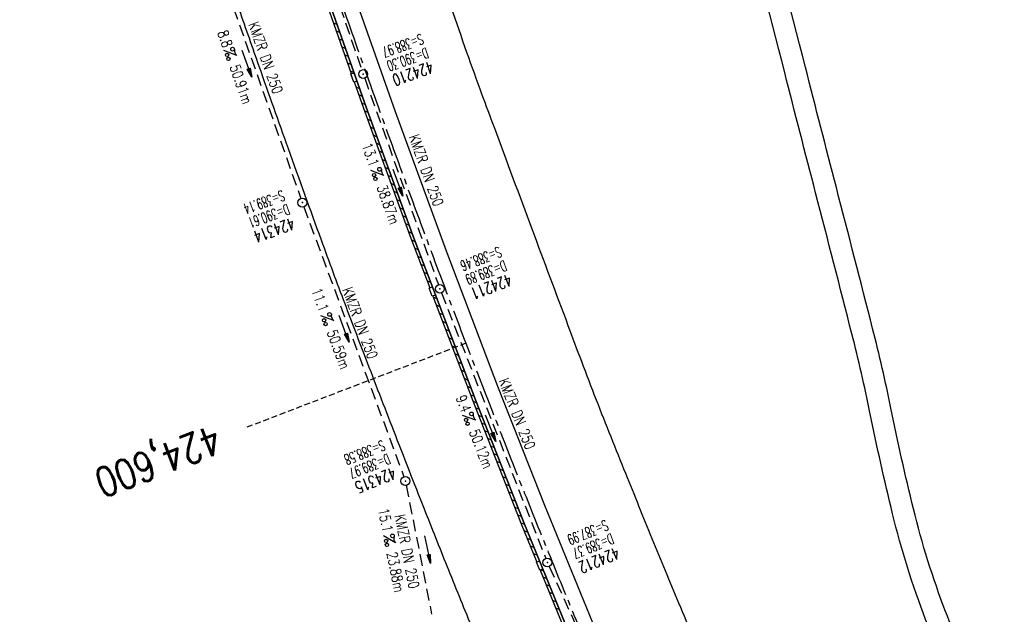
# Model space of a CAD drawing. Extents: x 450316 to 454644, y 428795 to 436505.
# Tile 153 of 256: x 453282 to 453450, y 433049 to 433150. Entities that reach past the tile are written whole.
import ezdxf
from ezdxf.enums import TextEntityAlignment as Align

# ---------------------------------------------------------------- set-up
doc = ezdxf.new("R2010")
doc.units = 0
doc.header["$LTSCALE"] = 2
doc.header["$MEASUREMENT"] = 0
for name, pattern in [('ACHSE', [5.5, 4, -0.5, 0.5, -0.5]), ('GESTRICH-X2', [1.5, 1, -0.5]), ('GESTRICHELT', [0.75, 0.5, -0.25])]:
    doc.linetypes.add(name, pattern=pattern)
doc.layers.get('0').update_dxf_attribs({"linetype": 'CONTINUOUS'})
for name, color, linetype in [('ACHSETOP', 1, 'ACHSE'), ('FBR', 8, 'CONTINUOUS'), ('HEKTOM', 1, 'GESTRICHELT'), ('KANAL', 7, 'GESTRICH-X2'), ('PFEIL', 7, 'CONTINUOUS'), ('RINNE', 8, 'CONTINUOUS'), ('SCHACHTNR', 6, 'CONTINUOUS'), ('SCHSYMBOL', 7, 'CONTINUOUS'), ('TEXTO', 4, 'CONTINUOUS'), ('TEXTU', 4, 'CONTINUOUS')]:
    doc.layers.add(name, color=color, linetype=linetype)
doc.styles.add('ROMANS', font='romans.shx', dxfattribs={"width": 0.8})

# ---------------------------------------------------------------- blocks, each defined once
blk = doc.blocks.new('GST')
at = {"color": 0}
blk.add_circle((0, 0), 0.75, dxfattribs=at)
blk.add_point((0, 0), dxfattribs=at)
blk = doc.blocks.new('10')
blk.add_blockref('GST', (0, 0))
blk = doc.blocks.new('PROM')
blk.add_line((1.57, 1.82), (0.02, 0.02))
for centre, radius in [((0.32, 1.51), 0.317), ((0.94, 0.29), 0.283), ((1.64, 0.29), 0.283)]:
    blk.add_circle(centre, radius)
blk.add_arc((0.99, 2.68), 1.03, 239.1414, 303.3549)
blk = doc.blocks.new('PFEIL2')
at = {"color": 0}
for p, q in [((0.88, 0), (-2.4, -0.01)), ((0.88, -0.27), (0.88, 0.28)), ((0.88, 0.28), (2.43, 0.01)), ((0.91, 0.27), (0.88, 0.26)), ((0.97, 0.26), (0.88, 0.25)), ((1.02, 0.25), (0.88, 0.23)), ((1.07, 0.24), (0.88, 0.21)), ((1.13, 0.23), (0.88, 0.19)), ((1.18, 0.22), (0.88, 0.17)), ((1.24, 0.21), (0.88, 0.15)), ((1.29, 0.21), (0.88, 0.14)), ((1.34, 0.2), (0.88, 0.12)), ((1.4, 0.19), (0.88, 0.1)), ((1.45, 0.18), (0.88, 0.08)), ((1.51, 0.17), (0.88, 0.06)), ((1.56, 0.16), (0.88, 0.04)), ((1.61, 0.15), (0.88, 0.02)), ((1.67, 0.14), (0.88, 0.01)), ((1.72, 0.13), (0.88, -0.01)), ((1.78, 0.12), (0.88, -0.03)), ((1.83, 0.11), (0.88, -0.05)), ((1.88, 0.1), (0.88, -0.07)), ((1.94, 0.09), (0.88, -0.09)), ((2.05, 0.08), (0.88, -0.12)), ((1.99, 0.08), (0.88, -0.11)), ((2.1, 0.07), (0.88, -0.14)), ((2.15, 0.06), (0.88, -0.16)), ((2.21, 0.05), (0.88, -0.18)), ((2.26, 0.04), (0.88, -0.2)), ((2.32, 0.03), (0.88, -0.22)), ((2.37, 0.02), (0.88, -0.23)), ((2.42, 0.01), (0.88, -0.25)), ((2.43, 0.01), (0.88, -0.27))]:
    blk.add_line(p, q, dxfattribs=at)

msp = doc.modelspace()

# ---------------------------------------------------------------- linework, layer by layer
for points in [[(453338.66, 433141.4), (453339.16, 433139.99), (453338.61, 433139.79), (453338.11, 433141.21)], [(453352.01, 433104.91), (453352.55, 433103.5), (453352, 433103.3), (453351.47, 433104.7)], [(453370.29, 433058.2), (453370.85, 433056.81), (453370.31, 433056.59), (453369.75, 433057.98)]]:
    msp.add_lwpolyline(points, close=True)
at = {"layer": 'ACHSETOP', "flags": 128}
msp.add_lwpolyline([(451271.77, 435019.04, -0.000001), (451272.37, 435018.35, -0.000032), (451272.39, 435018.33), (451288.79, 434999.46, -0.000002), (451296.99, 434990.03, 0.000007), (451305.2, 434980.6, 0.000007), (451313.4, 434971.16, -0.000007), (451321.6, 434961.73, -0.000007), (451329.8, 434952.3, 0.000007), (451338, 434942.87, 0.000007), (451346.21, 434933.43, -0.000007), (451354.41, 434924, -0.000007), (451362.61, 434914.57, 0.000011), (451370.81, 434905.14, 0.000001), (451379.01, 434895.7, 0.000001), (451387.22, 434886.27), (451403.62, 434867.4), (451420.02, 434848.54), (451436.43, 434829.67, -0.000013), (451444.63, 434820.24, 0.000007), (451452.83, 434810.81, 0.000007), (451461.03, 434801.38, -0.000007), (451469.24, 434791.94, -0.000007), (451477.44, 434782.51, 0.000007), (451485.64, 434773.08, 0.000007), (451493.84, 434763.64, -0.000007), (451502.04, 434754.21, -0.000007), (451510.25, 434744.78, 0.000007), (451518.45, 434735.35, 0.000007), (451526.65, 434725.91, -0.000007), (451534.85, 434716.48, -0.000007), (451543.05, 434707.05, 0.000011), (451551.26, 434697.61, 0.000001), (451559.46, 434688.18, 0.000001), (451567.66, 434678.75), (451584.07, 434659.88, -0.000001), (451592.27, 434650.45, -0.000001), (451600.47, 434641.02, -0.000011), (451608.67, 434631.59, 0.000013), (451616.87, 434622.15), (451633.28, 434603.29), (451649.68, 434584.42, -0.000013), (451657.88, 434574.99, 0.000007), (451666.09, 434565.56, 0.000007), (451674.29, 434556.12, -0.000007), (451682.49, 434546.69, -0.000007), (451690.69, 434537.26, 0.000006), (451698.89, 434527.83), (451715.3, 434508.96, -0.000015), (451721.01, 434502.39, 0.000008), (451726.72, 434495.82, 0.000958), (451727.52, 434494.91, 0.000181), (451731.72, 434490.11, 0.003894), (451738.18, 434482.87, 0.00247), (451748.5, 434471.58, 0.003793), (451756.23, 434463.34, 0.003129), (451765.74, 434453.48, 0.00313), (451774.53, 434444.59, 0.003132), (451783.43, 434435.81, 0.003134), (451792.43, 434427.15, 0.003132), (451801.55, 434418.59, 0.003131), (451810.77, 434410.15, 0.00313), (451820.1, 434401.83, 0.003133), (451829.54, 434393.62, 0.003138), (451839.07, 434385.54, 0.003131), (451848.69, 434377.58, 0.003125), (451858.43, 434369.73, 0.003124), (451868.27, 434362, 0.00313), (451878.19, 434354.41, 0.003138), (451888.2, 434346.95, 0.003133), (451898.32, 434339.59, 0.003131), (451908.52, 434332.37, 0.003131), (451918.82, 434325.28, 0.003132), (451929.21, 434318.32, 0.003136), (451939.67, 434311.49, 0.00313), (451950.21, 434304.8, 0.003123), (451960.86, 434298.22, 0.003128), (451971.59, 434291.78, 0.003137), (451982.37, 434285.49, 0.003139), (451993.23, 434279.33, 0.003133), (452004.2, 434273.3, 0.003123), (452015.23, 434267.41, 0.003125), (452026.32, 434261.66, 0.003132), (452037.5, 434256.05, 0.003138), (452048.73, 434250.58, 0.003134), (452060.02, 434245.26, 0.003122), (452071.41, 434240.07, 0.003127), (452083.62, 434234.69, 0.003578), (452094.35, 434230.12, 0.002702), (452108.41, 434224.35, 0.004189), (452117.53, 434220.76, 0.00053), (452126.34, 434217.38, 0.001569), (452129.32, 434216.25, 0.000008), (452135.11, 434214.08, -0.000025), (452140.91, 434211.9), (452164.31, 434203.12, 0.000006), (452176.02, 434198.73, -0.000007), (452187.72, 434194.34), (452211.13, 434185.56), (452234.54, 434176.78, -0.000012), (452246.24, 434172.39, 0.000007), (452257.94, 434168, 0.000002), (452265.75, 434165.08, 0.000001), (452281.35, 434159.22, 0.000005), (452293.05, 434154.83, -0.000007), (452304.76, 434150.44, -0.000019), (452316.46, 434146.05, 0.000015), (452328.17, 434141.66, 0.000002), (452338.1, 434137.94, 0.000001), (452351.57, 434132.88, 0.000004), (452363.28, 434128.49, -0.000006), (452374.98, 434124.1, -0.00002), (452386.68, 434119.71, 0.00002), (452398.39, 434115.32, 0.000006), (452410.09, 434110.93, -0.000004), (452421.8, 434106.54, -0.000001), (452435.27, 434101.49, -0.000002), (452445.2, 434097.76, -0.000015), (452456.91, 434093.37, 0.000019), (452468.61, 434088.98, 0.000007), (452480.31, 434084.59, -0.000006), (452492.02, 434080.2, -0.000002), (452503.72, 434075.81, 0.000002), (452515.42, 434071.42, 0.000006), (452527.13, 434067.03, -0.000007), (452538.83, 434062.64, -0.000019), (452550.54, 434058.25, 0.000015), (452562.24, 434053.86, 0.000002), (452572.17, 434050.13, 0.000001), (452585.65, 434045.08, 0.000004), (452597.35, 434040.69, -0.000006), (452609.05, 434036.3, -0.00002), (452620.76, 434031.91, 0.00002), (452632.46, 434027.52, 0.000006), (452644.17, 434023.13, -0.000004), (452655.87, 434018.74, -0.000001), (452669.35, 434013.68, -0.000002), (452679.28, 434009.96, -0.000015), (452690.98, 434005.57, 0.000014), (452702.68, 434001.18, 0.000011), (452714.39, 433996.79, -0.000001), (452726.09, 433992.4, -0.000007), (452735.03, 433989.04, -0.000005), (452748.18, 433984.11, -0.000156), (452748.22, 433984.1, -0.000005), (452749.5, 433983.61, -0.004183), (452758.69, 433980.07, -0.002721), (452772.75, 433974.43, -0.005081), (452782.77, 433970.22, -0.003908), (452795.7, 433964.52, -0.003912), (452807.05, 433959.3, -0.003907), (452818.33, 433953.9, -0.003903), (452829.52, 433948.33, -0.003904), (452840.62, 433942.58, -0.003907), (452851.63, 433936.66, -0.003909), (452862.54, 433930.57, -0.003906), (452873.35, 433924.31, -0.003899), (452884.08, 433917.88, -0.003907), (452894.71, 433911.27, -0.003917), (452905.21, 433904.52, -0.003914), (452915.61, 433897.6, -0.003904), (452925.91, 433890.51, -0.003895), (452936.11, 433883.25, -0.003902), (452946.17, 433875.85, -0.003909), (452956.12, 433868.3, -0.003904), (452965.96, 433860.58, -0.003908), (452975.67, 433852.7, -0.00391), (452985.26, 433844.69, -0.003909), (452994.72, 433836.52, -0.003908), (453004.05, 433828.2, -0.003902), (453013.25, 433819.74, -0.003901), (453022.32, 433811.14, -0.003907), (453031.26, 433802.39, -0.003913), (453040.05, 433793.51, -0.003909), (453048.99, 433784.19, -0.00418), (453057.22, 433775.34, -0.003621), (453064.8, 433766.92, -0.003001), (453073.81, 433756.65, -0.003775), (453082.93, 433745.95, -0.004894), (453089.82, 433737.59, -0.004962), (453096.58, 433729.04, -0.003805), (453105.2, 433717.74, -0.003005), (453113.36, 433706.73, -0.003643), (453119.97, 433697.57, -0.004174), (453127.23, 433687.17, -0.004295), (453134.1, 433676.95, -0.003507), (453140.02, 433667.85, -0.002688), (453147.59, 433655.9, -0.003695), (453155.36, 433643.25, -0.00538), (453160.55, 433634.47, -0.005332), (453165.53, 433625.6, -0.003667), (453172.54, 433612.58, -0.002679), (453179.1, 433600.02, -0.003501), (453183.99, 433590.35, -0.004313), (453189.2, 433579.67, -0.003909), (453194.74, 433567.79, -0.003909), (453199.85, 433556.38, -0.003909), (453204.78, 433544.89, -0.003903), (453209.81, 433532.66, -0.004384), (453214.1, 433521.7, -0.003423), (453219.66, 433506.82, -0.005955), (453222.69, 433498.22, -0.000145), (453225.57, 433489.74, -0.000252), (453227.22, 433484.85, -0.000085), (453230.06, 433476.42, -0.000405), (453230.66, 433474.65, -0.003646), (453233.57, 433465.74, 0.00217), (453238.42, 433450.76, 0.000006), (453242.33, 433438.88, -0.000007), (453246.23, 433427.01, -0.000012), (453250.13, 433415.13, 0.000009), (453254.03, 433403.26, 0.003001), (453258.01, 433391.4, -0.003002), (453261.98, 433379.55, -0.003008), (453265.82, 433367.65, 0.003009), (453269.65, 433355.76, 0.00001), (453273.55, 433343.88, -0.000019), (453277.45, 433332.01), (453285.26, 433308.26, 0.000005), (453289.16, 433296.38, -0.000004), (453293.06, 433284.51, -0.000001), (453297.41, 433271.27, -0.000001), (453300.87, 433260.76, -0.00001), (453304.77, 433248.88, 0.000008), (453308.67, 433237.01, 0.000011), (453312.58, 433225.13, -0.000004), (453316.48, 433213.26, -0.000007), (453317.96, 433208.76, -0.000002), (453324.28, 433189.51, -0.00006), (453324.75, 433188.09, 0.000004), (453325.21, 433186.68, 0.001409), (453327.81, 433178.86, 0.000842), (453332.21, 433165.79, 0.002106), (453335.59, 433155.93, 0.001506), (453340.42, 433142.18, 0.001603), (453344.59, 433130.55, 0.001566), (453348.93, 433118.67, 0.00157), (453353.28, 433106.99, 0.001563), (453357.73, 433095.28, 0.001555), (453362.24, 433083.61, 0.001558), (453366.82, 433071.99, 0.001562), (453371.48, 433060.39, 0.001561), (453376.21, 433048.82, 0.001565), (453381.01, 433037.27, 0.001565), (453385.88, 433025.76, 0.001563), (453390.82, 433014.29, 0.001561), (453395.84, 433002.83, 0.001559), (453400.93, 432991.41, 0.00156), (453406.08, 432980.03, 0.001563), (453411.31, 432968.67, 0.001565), (453416.61, 432957.35, 0.001562), (453421.98, 432946.08, 0.001558), (453427.42, 432934.81, 0.001559), (453432.94, 432923.58, 0.001564), (453438.52, 432912.41, 0.001566), (453444.16, 432901.27, 0.001564), (453449.89, 432890.15, 0.001558), (453455.36, 432879.68, 0.001394), (453461.54, 432868.03, 0.001724), (453468.57, 432854.96, 0.002516), (453473.46, 432846.05, 0.001346), (453478.16, 432837.66, 0.000835), (453485.79, 432824.15, 0.000825), (453493.39, 432810.79, 0.001335), (453498.13, 432802.56, 0.002522), (453503.26, 432793.8, 0.001723), (453510.87, 432781.05, 0.001395), (453517.7, 432769.77, 0.001557), (453523.88, 432759.7, 0.001564), (453531.45, 432747.52, 0.002105), (453537.15, 432738.52, 0.001027), (453545.2, 432725.95, 0.001523), (453550.68, 432717.5, 0.000001), (453550.84, 432717.26, 0.000124), (453550.84, 432717.26, 0.000024), (453557.6, 432706.91, -0.000007), (453564.35, 432696.57, -0.000001), (453571.19, 432686.1, 0.000005), (453578.03, 432675.64, 0.000012), (453584.86, 432665.17, -0.000012), (453591.7, 432654.7, -0.000004), (453598.53, 432644.24, 0.000004), (453605.37, 432633.77, 0.000001), (453612.2, 432623.31, -0.000001), (453619.04, 432612.84, -0.000004), (453625.87, 432602.38, 0.000003), (453632.71, 432591.91), (453646.38, 432570.98, -0.000014), (453650.94, 432564, -0.000007), (453660.05, 432550.05, -0.002465), (453666.82, 432539.57, 0.002471), (453673.57, 432529.12, 0.002497), (453680.47, 432518.67, -0.002488), (453687.39, 432508.18, -0.000003), (453694.22, 432497.72, 0.000006), (453701.06, 432487.25), (453714.73, 432466.32, -0.000006), (453721.57, 432455.86, 0.000006), (453728.4, 432445.39, 0.000183), (453728.47, 432445.28, -0.000027), (453728.97, 432444.52, -0.003905), (453733.99, 432436.71, -0.002472), (453741.77, 432424.27, -0.005163), (453747.3, 432415.1, -0.003867), (453754.47, 432402.74, -0.003958), (453760.53, 432391.89, -0.003913), (453766.49, 432380.82, -0.003903), (453772.25, 432369.72, -0.003904), (453777.83, 432358.53, -0.003901), (453783.48, 432346.73, -0.004288), (453788.46, 432335.91, -0.003523), (453794.25, 432322.76, -0.004762), (453798.38, 432312.96, -0.001651), (453802.11, 432303.78, -0.002689), (453804.34, 432298.12, -0.001542), (453805.53, 432295.04, -0.000893), (453807.56, 432289.71, -0.005639), (453811.07, 432280.12, -0.003891), (453815.88, 432266.14, -0.00573), (453819.49, 432254.95, -0.005082), (453823.29, 432242.26, -0.004537), (453827.3, 432227.85, -0.006762), (453829.77, 432218.12, -0.001828), (453832.34, 432207.23, -0.002855), (453833.92, 432200.25, -0.000688), (453834.59, 432197.18, -0.000614), (453835.33, 432193.75, -0.005087), (453837.35, 432183.82, -0.003463), (453840.08, 432169.2, -0.004355), (453841.88, 432158.58, -0.003298), (453844.05, 432144.52, -0.003873), (453845.96, 432130.87, -0.004703), (453847.34, 432119.6, -0.004431), (453848.68, 432106.66, -0.004859), (453849.68, 432094.85, -0.001971), (453850.76, 432079.75, -0.003754), (453851.23, 432071.81, -0.000235), (453851.27, 432071.06, -0.000154), (453851.33, 432069.9, -0.005004), (453851.76, 432059.36, -0.003657), (453852.1, 432044.92, -0.006284), (453852.13, 432034.65, -0.00442), (453851.87, 432020.06, -0.004496), (453851.36, 432005.74, -0.005961), (453850.74, 431994.95, -0.004032), (453849.63, 431980.54, -0.005521), (453848.62, 431970.04, -0.000545), (453848.17, 431965.89, -0.00099), (453847.92, 431963.6, -0.002817), (453847.08, 431956.57, -0.001743), (453845.62, 431945.22, -0.004295), (453844.13, 431934.59, -0.003233), (453841.93, 431920.5, -0.003719), (453839.9, 431908.59, -0.003474), (453837.54, 431895.88, -0.003471), (453834.93, 431882.78, -0.003984), (453832.48, 431871.4, -0.002961), (453829.25, 431857.36, -0.00403), (453826.74, 431847.07, -0.001132), (453824.96, 431840.11, -0.001603), (453823.67, 431835.21, -0.002375), (453822.37, 431830.36, -0.001541), (453820.3, 431822.92, -0.005811), (453817.74, 431814.24, -0.003321), (453813, 431799.15, -0.004369), (453808.95, 431786.93, -0.004589), (453804.89, 431775.36, -0.004977), (453800.13, 431762.59, -0.00596), (453795.93, 431752.02, -0.002426), (453790.61, 431739.3, -0.004094), (453787.37, 431731.79, -0.000338), (453786.71, 431730.31, -0.000388), (453786.14, 431729.02, -0.004625), (453782.63, 431721.36, -0.002368), (453775.59, 431706.51, -0.004069), (453770.2, 431695.52, -0.003863), (453764.34, 431684.03, -0.004659), (453758.24, 431672.55, -0.005048), (453752.4, 431662.07, -0.002758), (453744.86, 431649, -0.004203), (453739.78, 431640.49, -0.000453), (453738.55, 431638.46, -0.00049), (453737.41, 431636.59, -0.004121), (453733.36, 431630.11, -0.00246), (453726.45, 431619.35, -0.006277), (453720.59, 431610.57, -0.004581), (453712.3, 431598.73, -0.005038), (453704.6, 431588.16, -0.005528), (453697.38, 431578.67, -0.004083), (453688.22, 431567.1, -0.005886), (453681.7, 431559.21, -0.001219), (453676.74, 431553.36, -0.002238), (453674.01, 431550.2, -0.001962), (453670.56, 431546.26, -0.001297), (453665.3, 431540.34, -0.004313), (453658.17, 431532.48, -0.003182), (453648.34, 431521.97, -0.004167), (453639.22, 431512.51, -0.00462), (453630.85, 431504.12, -0.002727), (453619.91, 431493.48, -0.004271), (453612.84, 431486.78, -0.000068), (453609.88, 431484.03, -0.000648), (453609.57, 431483.75, -0.000003), (453600.64, 431475.49, -0.000005), (453594.49, 431469.8), (453576.13, 431452.83), (453557.78, 431435.85), (453539.42, 431418.88), (453521.07, 431401.91, 0.000001), (453511.89, 431393.42, 0.000001), (453502.71, 431384.94, 0.000013), (453493.53, 431376.45, -0.000013), (453484.35, 431367.96, 0), (453475.18, 431359.48, 0), (453466, 431350.99), (453447.64, 431334.02, 0.000001), (453438.46, 431325.53, 0.000001), (453429.29, 431317.04, 0.000013), (453420.11, 431308.56, -0.000007), (453410.93, 431300.07, -0.000004), (453403.53, 431293.23, -0.000002), (453392.58, 431283.1, -0.00001), (453383.4, 431274.61, 0.000015), (453374.22, 431266.13, 0.000014), (453365.04, 431257.64, -0.000013), (453355.86, 431249.15, 0), (453343.63, 431237.84, -0.000001), (453337.51, 431232.18), (453319.15, 431215.21, 0.000001), (453309.98, 431206.72, 0.000001), (453300.8, 431198.24, 0.000013), (453291.62, 431189.75, -0.000013), (453282.44, 431181.26, -0.000001), (453273.27, 431172.78, -0.000001), (453264.09, 431164.29), (453245.73, 431147.32), (453227.38, 431130.34), (453209.02, 431113.37, 0.000014), (453199.84, 431104.89, -0.000009), (453190.66, 431096.4, -0.000019), (453181.49, 431087.91, 0.000019), (453172.31, 431079.43, 0.000009), (453163.13, 431070.94, -0.000008), (453153.95, 431062.45), (453135.6, 431045.48, 0.000009), (453134.86, 431044.8, 0.000002), (453130.42, 431040.69, 0.002804), (453126.11, 431036.66, 0.001372), (453117.38, 431028.36, 0.005333), (453110.16, 431021.31, 0.003613), (453099.69, 431010.7, 0.004216), (453091.36, 431002.01, 0.003913), (453082.55, 430992.5, 0.00391), (453074.2, 430983.2, 0.003911), (453066, 430973.77, 0.003912), (453057.94, 430964.21, 0.003915), (453050.03, 430954.53, 0.00391), (453042.29, 430944.73, 0.003905), (453034.68, 430934.8, 0.003908), (453027.23, 430924.75, 0.003912), (453019.95, 430914.6, 0.003918), (453012.83, 430904.33, 0.003918), (453005.87, 430893.95, 0.003907), (452999.07, 430883.47, 0.0039), (452992.43, 430872.86, 0.003908), (452985.95, 430862.15, 0.00392), (452979.66, 430851.37, 0.00392), (452973.54, 430840.5, 0.003904), (452967.57, 430829.49, 0.003903), (452961.77, 430818.39, 0.003916), (452956.17, 430807.24, 0.00392), (452950.74, 430796, 0.00391), (452945.47, 430784.65, 0.003904), (452940.39, 430773.22, 0.00391), (452935.48, 430761.73, 0.003913), (452930.76, 430750.17, 0.003909), (452926.22, 430738.51, 0.003913), (452921.86, 430726.79, 0.003918), (452917.69, 430715.02, 0.003913), (452913.7, 430703.18, 0.003909), (452909.89, 430691.26, 0.003904), (452906.27, 430679.29, 0.003908), (452902.84, 430667.28, 0.003914), (452899.6, 430655.21, 0.003911), (452896.55, 430643.09, 0.003914), (452893.69, 430630.91, 0.003917), (452891.02, 430618.71, 0.003911), (452890.73, 430617.31, 0.000237), (452886.25, 430594.17, 0.007575), (452884.76, 430585.79, 0.003906), (452882.25, 430569.49)], format="xyb", dxfattribs=at)
at = {"layer": 'FBR', "flags": 128}
for points in [[(453291.49, 431192.36, -0.000001), (453311.41, 431210.82, -0.000243)], [(453399.06, 433039.09, -0.001308), (453394.05, 433050.99, -0.001609), (453389.51, 433061.97, -0.001595), (453384.99, 433073.07, -0.002038), (453380, 433085.58, -0.003898), (453377.47, 433092.16, -0.000438), (453375.18, 433098.29, -0.000163), (453369.04, 433114.72, -0.000184), (453362.58, 433132.07, -0.000562), (453360.47, 433137.74, -0.00423), (453357.9, 433144.88, -0.001974), (453352.59, 433160.24, -0.000718), (453347.57, 433174.99, -0.001467), (453345.15, 433182.22, -0.000325), (453340.45, 433196.41, -0.000531), (453337.59, 433205.09, -0.000043), (453332.26, 433221.33, -0.000087), (453329.65, 433229.3, -0.000065), (453327.89, 433234.68, 0.000021), (453322.31, 433251.72, 0.000345), (453318.34, 433263.81, 0.001209)], [(453284.39, 433256.79, 0.001266), (453287.26, 433248.01, 0.000041), (453289.64, 433240.79, 0.000018), (453295.09, 433224.28, 0.000017), (453299.47, 433211, -0.00001), (453303.86, 433197.71, -0.000629), (453306.92, 433188.4, 0.00049), (453310.85, 433176.43, 0.002105), (453314.1, 433166.69, 0.001405), (453319.08, 433152.14, 0.001674), (453322.43, 433142.53, 0.001144), (453327.41, 433128.5, 0.001684), (453333.04, 433112.92, 0.002408), (453337.07, 433102.05, 0.001627), (453340.6, 433092.77, 0.00122), (453345.38, 433080.41, 0.001101), (453350.6, 433067.08, 0.001503), (453354.48, 433057.34, 0.001903), (453358.65, 433047.06, 0.001695)]]:
    msp.add_lwpolyline(points, format="xyb", dxfattribs=at)
for points in [[(453427.76, 432929.68), (453417.13, 432951.67), (453405.95, 432975.59), (453396.38, 432996.78), (453385.61, 433021.46), (453376.65, 433042.65), (453367.62, 433064.72), (453359.35, 433085.65), (453348.64, 433113.85), (453340.72, 433135.56), (453332.33, 433159.47), (453325.26, 433180.41), (453317.03, 433205.42), (453302.91, 433248.44), (453289.28, 433289.84)], [(453306.05, 433252.9), (453314.09, 433228.56), (453321.92, 433204.64), (453329.48, 433181.68), (453337.54, 433157.86), (453345.65, 433134.8), (453354.37, 433111.03), (453363.12, 433087.99), (453371.12, 433067.7), (453380.85, 433043.93), (453390.63, 433020.81), (453400.76, 432997.66), (453410.37, 432976.46), (453421.04, 432953.53), (453432.61, 432929.68)]]:
    msp.add_lwpolyline(points, dxfattribs=at)
at = {"layer": 'FBR'}
for points in [[(453519.25, 432930.31, 0.000276), (453502.63, 432954.4, 0.001546), (453499.63, 432958.71, 0.000946), (453497.89, 432961.19, 0.040811), (453494.05, 432965.92, 0.019841), (453482.96, 432982.35, 0.000728), (453476.47, 432991.51, -0.000349), (453462.93, 433010.61, -0.009188), (453453.27, 433024.8, -0.010651), (453445.44, 433037.33, -0.042462), (453439.52, 433049.54, -0.031948), (453434.03, 433067.09, -0.009713), (453430.19, 433084.23, 0.012521), (453427.08, 433097.8, 0.000663), (453420.89, 433121.83, -0.000776), (453415.62, 433142.34, -0.00065), (453407.58, 433173.97, -0.001802), (453404.74, 433185.38, -0.01003), (453403.12, 433192.62, -0.003197), (453398.56, 433215.87, -0.005246), (453394.4, 433239.14, -0.011293), (453392.84, 433249.87, -0.009122), (453391.8, 433259.91, 0.004261)], [(453516.24, 432928.24, 0.000276), (453499.63, 432952.33, 0.001546), (453496.64, 432956.62, 0.000946), (453494.91, 432959.09, 0.00011), (453479.98, 432980.25, 0.000728), (453473.5, 432989.4, -0.000349), (453459.95, 433008.5, -0.009188), (453450.21, 433022.8, -0.010651), (453442.31, 433035.46, -0.042462), (453436.11, 433048.23, -0.031948), (453430.48, 433066.22, -0.009713), (453426.61, 433083.5, 0.012521), (453423.54, 433096.9, 0.000663), (453417.36, 433120.91, -0.000776), (453412.08, 433141.43, -0.00065), (453404.04, 433173.08, -0.001802), (453401.2, 433184.51, -0.01003), (453399.54, 433191.9, -0.003197), (453394.97, 433215.19, -0.005246), (453390.8, 433238.53, -0.011293), (453389.22, 433249.43, -0.009122), (453388.16, 433259.61, 0.004261)]]:
    msp.add_lwpolyline(points, format="xyb", dxfattribs=at)
at = {"layer": 'HEKTOM'}
msp.add_line((453357.72, 433095.28), (453320.38, 433080.97), dxfattribs=at)
at = {"layer": 'KANAL'}
for p, q in [((453320.66, 433198.13), (453339.97, 433141.88)), ((453313.12, 433166.56), (453329.59, 433119.97)), ((453340.47, 433140.47), (453353.03, 433105.28)), ((453330.09, 433118.56), (453347.16, 433072.53)), ((453353.56, 433103.88), (453371.34, 433058.62)), ((453347.56, 433071.09), (453351.88, 433049.12)), ((453371.94, 433057.25), (453388.22, 433021.25))]:
    msp.add_line(p, q, dxfattribs=at)
at = {"layer": 'RINNE'}
for p, q in [((453335.15, 433149.93), (453335.79, 433149.6)), ((453335.63, 433148.57), (453336.27, 433148.24)), ((453336.1, 433147.2), (453336.75, 433146.88)), ((453336.58, 433145.84), (453337.23, 433145.52)), ((453337.06, 433144.48), (453337.7, 433144.15)), ((453337.54, 433143.12), (453338.18, 433142.79)), ((453338.01, 433141.75), (453338.66, 433141.43)), ((453338.97, 433139.03), (453339.61, 433138.7)), ((453339.45, 433137.67), (453340.09, 433137.34)), ((453339.93, 433136.3), (453340.57, 433135.98)), ((453340.41, 433134.94), (453341.07, 433134.61)), ((453340.91, 433133.56), (453341.57, 433133.23)), ((453341.42, 433132.19), (453342.07, 433131.86)), ((453341.92, 433130.81), (453342.57, 433130.48)), ((453342.42, 433129.44), (453343.07, 433129.11)), ((453342.92, 433128.07), (453343.57, 433127.74)), ((453343.42, 433126.69), (453344.08, 433126.36)), ((453343.93, 433125.32), (453344.58, 433124.99)), ((453344.43, 433123.94), (453345.08, 433123.61)), ((453344.93, 433122.57), (453345.58, 433122.24)), ((453345.43, 433121.19), (453346.08, 433120.86)), ((453345.93, 433119.82), (453346.59, 433119.49)), ((453346.43, 433118.44), (453347.09, 433118.11)), ((453346.94, 433117.07), (453347.59, 433116.74)), ((453347.44, 433115.69), (453348.09, 433115.36)), ((453347.94, 433114.32), (453348.59, 433113.99)), ((453348.45, 433112.94), (453349.12, 433112.6)), ((453348.98, 433111.55), (453349.64, 433111.22)), ((453349.51, 433110.16), (453350.17, 433109.83)), ((453350.04, 433108.78), (453350.7, 433108.44)), ((453350.56, 433107.39), (453351.22, 433107.06)), ((453351.09, 433106), (453351.75, 433105.67)), ((453352.28, 433104.28), (453352.28, 433104.28)), ((453352.14, 433103.23), (453352.81, 433102.89)), ((453352.67, 433101.84), (453353.33, 433101.51)), ((453353.2, 433100.45), (453353.86, 433100.12)), ((453353.72, 433099.07), (453354.39, 433098.73)), ((453354.25, 433097.68), (453354.91, 433097.35)), ((453354.78, 433096.29), (453355.44, 433095.96)), ((453355.3, 433094.91), (453355.97, 433094.57)), ((453355.83, 433093.52), (453356.49, 433093.18)), ((453356.36, 433092.13), (453357.02, 433091.8)), ((453356.89, 433090.74), (453357.55, 433090.41)), ((453357.41, 433089.36), (453358.07, 433089.02)), ((453357.94, 433087.97), (453358.6, 433087.64)), ((453358.47, 433086.58), (453359.13, 433086.25)), ((453358.89, 433085.47), (453359.55, 433085.14)), ((453359.33, 433084.34), (453359.98, 433084.06)), ((453359.85, 433083.03), (453360.5, 433082.76)), ((453360.37, 433081.72), (453361.01, 433081.45)), ((453360.88, 433080.41), (453361.53, 433080.14)), ((453361.4, 433079.11), (453362.05, 433078.83)), ((453361.92, 433077.8), (453362.56, 433077.52)), ((453362.43, 433076.49), (453363.08, 433076.21)), ((453362.95, 433075.18), (453363.6, 433074.9)), ((453363.47, 433073.87), (453364.11, 433073.59)), ((453363.98, 433072.56), (453364.63, 433072.29)), ((453364.5, 433071.25), (453365.15, 433070.98)), ((453365.02, 433069.95), (453365.66, 433069.67)), ((453365.53, 433068.64), (453366.18, 433068.36)), ((453366.05, 433067.33), (453366.7, 433067.05)), ((453366.57, 433066.02), (453367.21, 433065.74)), ((453367.08, 433064.71), (453367.73, 433064.43)), ((453367.62, 433063.39), (453368.27, 433063.11)), ((453368.16, 433062.07), (453368.81, 433061.79)), ((453368.7, 433060.76), (453369.35, 433060.48)), ((453369.24, 433059.44), (453369.89, 433059.16)), ((453369.78, 433058.12), (453369.94, 433058.05)), ((453370.58, 433056.69), (453370.97, 433056.52)), ((453370.86, 433055.48), (453371.51, 433055.2)), ((453371.4, 433054.16), (453372.05, 433053.88)), ((453371.94, 433052.84), (453372.59, 433052.56)), ((453372.48, 433051.52), (453373.13, 433051.24)), ((453373.02, 433050.21), (453373.67, 433049.93))]:
    msp.add_line(p, q, dxfattribs=at)
at = {"layer": 'RINNE', "flags": 128}
msp.add_lwpolyline([(453302.91, 433248.44), (453309.45, 433228.49), (453317.03, 433205.42), (453325.26, 433180.41), (453332.33, 433159.47), (453340.72, 433135.56), (453348.64, 433113.85), (453359.35, 433085.65), (453367.62, 433064.72), (453376.65, 433042.65), (453385.61, 433021.46), (453396.38, 432996.78), (453405.95, 432975.59), (453417.13, 432951.67), (453427.76, 432929.68)], dxfattribs=at)
at = {"layer": 'RINNE'}
for points in [[(453319.07, 433197.6), (453324.79, 433180.25), (453331.86, 433159.31), (453338.19, 433141.26)], [(453338.69, 433139.84), (453340.25, 433135.39), (453348.17, 433113.68), (453351.57, 433104.73)], [(453352.11, 433103.32), (453358.89, 433085.47)], [(453358.89, 433085.47), (453367.15, 433064.53), (453369.83, 433058)], [(453370.4, 433056.61), (453376.19, 433042.46), (453385.15, 433021.26), (453385.63, 433020.15)]]:
    msp.add_lwpolyline(points, dxfattribs=at)

# ---------------------------------------------------------------- block references
for p, rotation in [((453340.21, 433141.18), 289.5649999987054), ((453353.3, 433104.57), 290.6777000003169), ((453371.62, 433057.92), 292.1123000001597)]:
    msp.add_blockref('GST', p, dxfattribs=dict(rotation=rotation))
at = {"layer": 'PFEIL'}
for p, rotation in [((453320.41, 433142.92), 289.4685), ((453346.15, 433122.66), 289.6698), ((453336.97, 433097.75), 290.3177), ((453361.93, 433080.83), 291.4384000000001), ((453351.21, 433060.12), 281.1386)]:
    msp.add_blockref('PFEIL2', p, dxfattribs=dict(at, rotation=rotation))
at = {"layer": 'SCHSYMBOL'}
for p, rotation in [((453329.84, 433119.26), 290.0526), ((453347.41, 433071.81), 291.4883)]:
    msp.add_blockref('10', p, dxfattribs=dict(at, rotation=rotation))
at = {"layer": 'TEXTU'}
for p, rotation in [((453316.42, 433145.22), 289.4685), ((453341.48, 433124.74), 289.6698), ((453332.95, 433099.99), 290.3177), ((453357.15, 433082.99), 291.4384000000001), ((453343.65, 433062.47), 281.1386)]:
    msp.add_blockref('PROM', p, dxfattribs=dict(at, rotation=rotation))

# ---------------------------------------------------------------- texts
at = {"layer": 'HEKTOM', "style": 'ROMANS', "width": 0.8}
msp.add_text('424,600', height=5, rotation=200.9715, dxfattribs=at).set_placement((453314.81, 433081.5))
at = {"layer": 'SCHACHTNR', "style": 'ROMANS'}
for s, height, rotation, width, p in [('S=388.97', 1.8, 199.565, 0.6, (453350.09, 433148.08)), ('D=390.30', 1.8, 199.565, 0.6, (453350.94, 433145.73)), ('424210', 2, 199.565, 0.7, (453351.78, 433143.39)), ('S=389.14', 1.8, 200.0526, 0.6, (453326.41, 433121.41)), ('D=390.61', 1.8, 200.0526, 0.6, (453327.25, 433119.06)), ('424314', 2, 200.0526, 0.7, (453328.09, 433116.72)), ('S=388.46', 1.8, 200.6777, 0.6, (453363.36, 433111.79)), ('D=389.89', 1.8, 200.6777, 0.6, (453364.24, 433109.44)), ('424211', 2, 200.6777, 0.7, (453365.11, 433107.1)), ('S=388.58', 1.8, 201.4883, 0.6, (453343.49, 433078.83)), ('D=389.97', 1.8, 201.4883, 0.6, (453344.39, 433076.52)), ('424315', 2, 201.4883, 0.7, (453345.33, 433074.17)), ('S=387.99', 1.8, 202.1123, 0.6, (453381.53, 433065.22)), ('D=389.37', 1.8, 202.1123, 0.6, (453382.47, 433062.91)), ('424212', 2, 202.1123, 0.7, (453383.41, 433060.56))]:
    msp.add_text(s, height=height, rotation=rotation, dxfattribs=dict(at, width=width)).set_placement(p)
at = {"layer": 'TEXTO', "style": 'ROMANS', "width": 0.75}
for rotation, p in [(289.4685, (453322.75, 433143.67)), (289.6698, (453350.13, 433124.49)), (290.3177, (453338.85, 433098.44)), (291.4384, (453365.63, 433082.97)), (281.1386, (453346.82, 433059.64))]:
    msp.add_text('KMZR DN 250', height=1.8, rotation=rotation, dxfattribs=at).set_placement(p, align=Align.CENTER)
at = {"layer": 'TEXTU', "style": 'ROMANS', "width": 0.75}
for s, rotation, p in [('8.8', 289.4685, (453315.34, 433148.25)), ('50.91m', 289.4685, (453317.41, 433142.41)), ('13.1', 289.6698, (453339.95, 433129.04)), ('38.87m', 289.6698, (453342.48, 433121.91)), ('11.1', 290.3177, (453331.35, 433104.29)), ('50.59m', 290.3177, (453333.98, 433097.19)), ('9.4', 291.4384, (453355.98, 433086.01)), ('50.12m', 291.4384, (453358.23, 433080.2)), ('15.1', 281.1386, (453342.75, 433066.97)), ('23.88m', 281.1386, (453344.22, 433059.53))]:
    msp.add_text(s, height=1.8, rotation=rotation, dxfattribs=at).set_placement(p)

doc.saveas('drawing.dxf')
